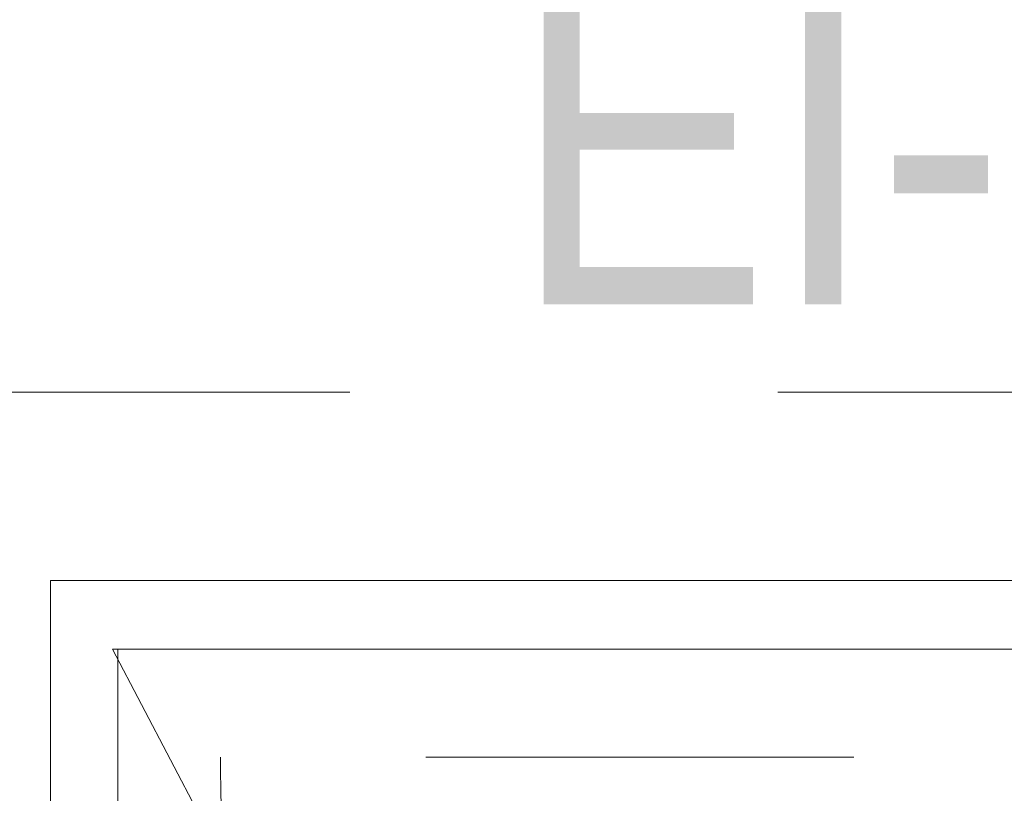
# Model space of a CAD drawing. Header units: millimetres. Extents: x -2180 to 91692, y -6418 to 21859.
# Tile 20 of 256: x 1945 to 2675, y 10102 to 10677. Entities that reach past the tile are written whole.
import ezdxf

# ---------------------------------------------------------------- set-up
doc = ezdxf.new("R2010")
doc.units = ezdxf.units.MM
doc.linetypes.add('Dash', pattern=[635, 317.5, -317.5])
doc.linetypes.add('Grid Line 1_2_', pattern=[2222.5, 1270, -317.5, 317.5, -317.5])
doc.layers.add('_ hall', color=9, linetype='Continuous', lineweight=9, true_color=0x808080)
doc.layers.add('Text Notes-1', color=1, linetype='Continuous', lineweight=9, true_color=0xff0000)
for name, color, linetype, lineweight in [('_Beyond_', 7, 'Continuous', 9), ('Doors', 7, 'Continuous', 9), ('Grids-1', 7, 'Grid Line 1_2_', 9), ('Hidden Lines', 7, 'Dash', 18)]:
    doc.layers.add(name, color=color, linetype=linetype, lineweight=lineweight)
doc.styles.add('Swis721 Cn BT_I', font='swissci.ttf', dxfattribs={"height": 250})

# ---------------------------------------------------------------- blocks, each defined once
blk = doc.blocks.new('Schueco_FWS_ADS-70-HD_out_Family-02 - VU-02 FWS SI insert unit 2-2215692-1 Korruse  plaan')
at = {"layer": 'Hidden Lines'}
blk.add_line((-845, -19), (-845, -1124), dxfattribs=at)
blk.add_arc((-845, -19), 1105, 270, 0, dxfattribs=at)

msp = doc.modelspace()

# ---------------------------------------------------------------- linework, layer by layer
at = {"layer": '_ hall'}
for p, q in [((3113.75, 8109.29), (2013.75, 10209.29)), ((3113.75, 10209.29), (2013.75, 10209.29)), ((2017.75, 10209.29), (2017.75, 8109.29))]:
    msp.add_line(p, q, dxfattribs=at)
at = {"layer": '_Beyond_'}
for p, q in [((3163.75, 10260.41), (1967.75, 10260.41)), ((1967.75, 10260.41), (1967.75, 8060.41))]:
    msp.add_line(p, q, dxfattribs=at)
at = {"layer": 'Grids-1'}
msp.add_line((919.79, 10400), (34984.4, 10400), dxfattribs=at)

# ---------------------------------------------------------------- block references
at = {"layer": 'Doors', "rotation": 269.9999999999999}
msp.add_blockref('Schueco_FWS_ADS-70-HD_out_Family-02 - VU-02 FWS SI insert unit 2-2215692-1 Korruse  plaan', (3217.75, 9284.29), dxfattribs=at)

# ---------------------------------------------------------------- texts
at = {"layer": 'Text Notes-1', "insert": (2310.15, 10715.26), "char_height": 250, "width": 817.7212, "attachment_point": 1, "style": 'Swis721 Cn BT_I'}
msp.add_mtext('EI-60', dxfattribs=at)

doc.saveas('drawing.dxf')
